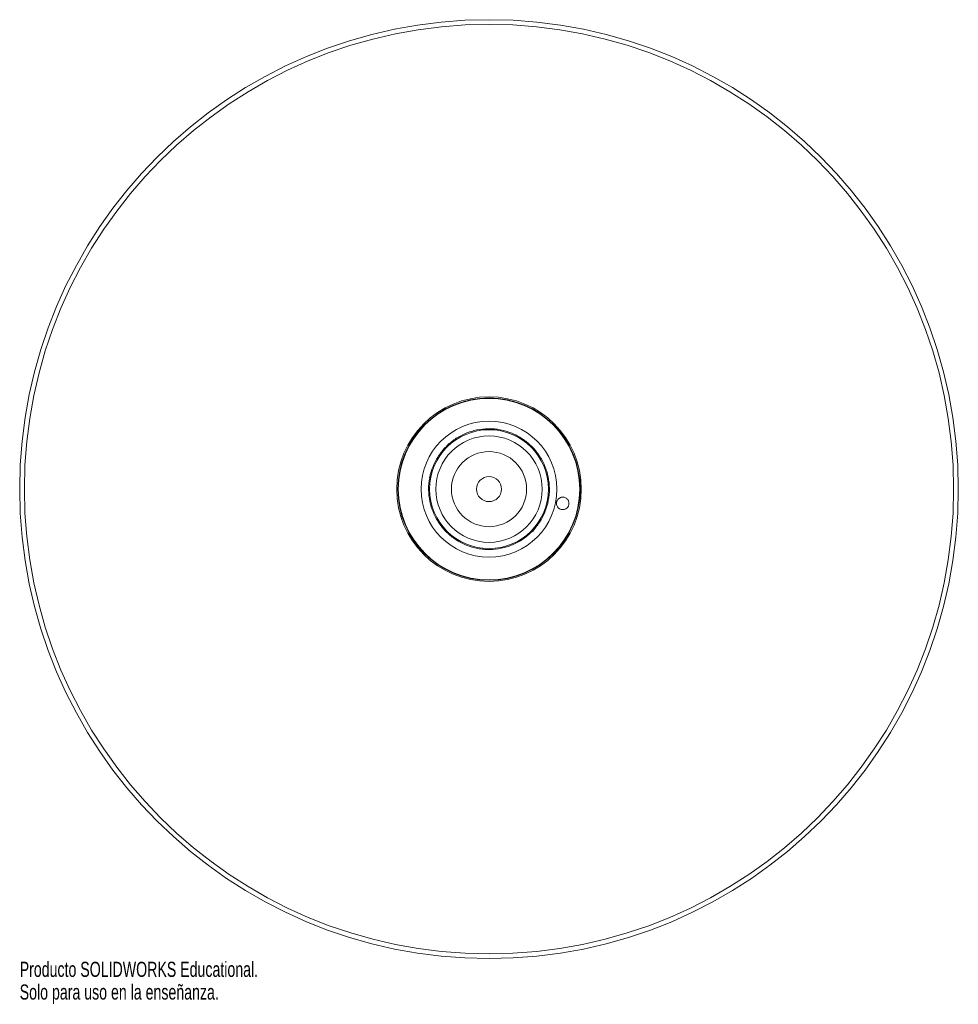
# Paper-space layout '_Derecha' of a CAD drawing. Header units: millimetres. Extents: x -136 to 164, y -176 to 139.
import ezdxf

# ---------------------------------------------------------------- set-up
doc = ezdxf.new("R2010")
doc.units = ezdxf.units.MM
doc.styles.add('SLDTEXTSTYLE0', font='TXT', dxfattribs={"width": 0.7})

psp = doc.layouts.new('_Derecha')

# ---------------------------------------------------------------- linework, layer by layer
at = {"color": 7, "linetype": 'Continuous', "lineweight": 15}
for p, q in [((30.64, -20.35), (31.51, -18.68)), ((31.23, -18.56), (31.51, -18.68)), ((31.51, -18.68), (31.23, -18.57))]:
    psp.add_line(p, q, dxfattribs=at)
at = {"color": 7, "linetype": 'Continuous', "lineweight": 15, "flags": 128}
for points in [[(-5.39, -7.74), (-5.44, -7.73), (-5.48, -7.72), (-5.5, -7.72), (-5.51, -7.72), (-5.5, -7.72), (-5.48, -7.72), (-5.44, -7.73), (-5.39, -7.74)], [(31.51, -18.68), (31.56, -18.7), (31.6, -18.71), (31.62, -18.72), (31.63, -18.73), (31.62, -18.72), (31.6, -18.71), (31.56, -18.7), (31.51, -18.68)], [(27.61, -24.82), (27.64, -24.85), (27.67, -24.88), (27.69, -24.9), (27.69, -24.91), (27.69, -24.9), (27.67, -24.89), (27.64, -24.86), (27.6, -24.82)]]:
    psp.add_lwpolyline(points, dxfattribs=at)
at = {"color": 7, "linetype": 'Continuous', "lineweight": 15}
for radius in [150, 148.5, 29.5, 29.13, 29, 21.72, 19, 17, 12, 4]:
    psp.add_circle((13.63, -11.42), radius, dxfattribs=at)
for points, knots in [([(31.51, -18.68), (31.98, -17.52), (32.34, -16.31), (32.82, -13.81), (32.94, -12.54), (32.92, -9.99), (32.78, -8.73), (32.4, -6.89), (32.25, -6.29), (31.87, -5.09), (31.66, -4.5), (30.92, -2.75), (30.31, -1.62), (28.88, 0.48), (28.06, 1.46), (26.71, 2.78), (26.25, 3.2), (25.28, 3.98), (24.77, 4.35), (23.19, 5.39), (22.06, 5.99), (19.7, 6.95), (18.47, 7.31), (16.61, 7.66), (15.99, 7.75), (14.75, 7.86), (14.13, 7.89), (12.24, 7.88), (10.97, 7.74), (8.48, 7.23), (7.25, 6.85), (5.51, 6.11), (4.94, 5.83), (3.84, 5.23), (3.31, 4.91), (1.75, 3.85), (0.78, 3.04), (-1.01, 1.23), (-1.82, 0.23), (-3.21, -1.89), (-3.8, -3.01), (-4.73, -5.32), (-5.09, -6.53), (-5.57, -9.03), (-5.69, -10.3), (-5.67, -12.85), (-5.53, -14.11), (-5.15, -15.95), (-5, -16.55), (-4.62, -17.75), (-4.41, -18.34), (-3.67, -20.09), (-3.06, -21.22), (-1.63, -23.32), (-0.81, -24.3), (0.54, -25.62), (1, -26.04), (1.97, -26.82), (2.48, -27.19), (4.06, -28.23), (5.19, -28.83), (7.55, -29.79), (8.78, -30.15), (10.64, -30.5), (11.26, -30.59), (12.5, -30.7), (13.12, -30.73), (15.01, -30.72), (16.28, -30.58), (18.77, -30.07), (20, -29.69), (21.75, -28.95), (22.31, -28.67), (23.41, -28.07), (23.94, -27.75), (25.5, -26.7), (26.48, -25.88), (28.26, -24.07), (29.07, -23.07), (30.46, -20.95), (31.05, -19.83), (31.51, -18.68)], [0, 0, 0, 0, 0.03125, 0.03125, 0.0625, 0.0625, 0.09375, 0.09375, 0.109375, 0.109375, 0.125, 0.125, 0.15625, 0.15625, 0.1875, 0.1875, 0.203125, 0.203125, 0.21875, 0.21875, 0.25, 0.25, 0.28125, 0.28125, 0.296875, 0.296875, 0.3125, 0.3125, 0.34375, 0.34375, 0.375, 0.375, 0.390625, 0.390625, 0.40625, 0.40625, 0.4375, 0.4375, 0.46875, 0.46875, 0.5, 0.5, 0.53125, 0.53125, 0.5625, 0.5625, 0.59375, 0.59375, 0.609375, 0.609375, 0.625, 0.625, 0.65625, 0.65625, 0.6875, 0.6875, 0.703125, 0.703125, 0.71875, 0.71875, 0.75, 0.75, 0.78125, 0.78125, 0.796875, 0.796875, 0.8125, 0.8125, 0.84375, 0.84375, 0.875, 0.875, 0.890625, 0.890625, 0.90625, 0.90625, 0.9375, 0.9375, 0.96875, 0.96875, 1, 1, 1, 1]), ([(38.19, -17.71), (38.08, -17.78), (37.96, -17.83), (37.71, -17.91), (37.59, -17.94), (37.33, -17.98), (37.21, -17.99), (36.95, -17.97), (36.82, -17.95), (36.58, -17.89), (36.46, -17.85), (36.23, -17.74), (36.11, -17.67), (35.91, -17.52), (35.81, -17.44), (35.63, -17.25), (35.55, -17.14), (35.35, -16.81), (35.25, -16.56), (35.19, -16.16), (35.18, -16.03), (35.2, -15.76), (35.21, -15.63), (35.28, -15.37), (35.33, -15.24), (35.44, -15), (35.51, -14.88), (35.67, -14.67), (35.76, -14.57), (35.96, -14.4), (36.07, -14.32), (36.29, -14.19), (36.41, -14.13), (36.65, -14.05), (36.78, -14.02), (37.16, -13.97), (37.42, -13.98), (37.91, -14.1), (38.15, -14.21), (38.46, -14.43), (38.56, -14.52), (38.74, -14.71), (38.82, -14.81), (38.96, -15.04), (39.01, -15.16), (39.11, -15.41), (39.14, -15.53), (39.18, -15.8), (39.19, -15.93), (39.18, -16.2), (39.16, -16.34), (39.1, -16.6), (39.05, -16.72), (38.93, -16.97), (38.86, -17.08), (38.62, -17.4), (38.42, -17.58), (38.19, -17.71)], [0, 0, 0, 0, 0.03125, 0.03125, 0.0625, 0.0625, 0.09375, 0.09375, 0.125, 0.125, 0.15625, 0.15625, 0.1875, 0.1875, 0.21875, 0.21875, 0.25, 0.25, 0.3125, 0.3125, 0.34375, 0.34375, 0.375, 0.375, 0.40625, 0.40625, 0.4375, 0.4375, 0.46875, 0.46875, 0.5, 0.5, 0.53125, 0.53125, 0.5625, 0.5625, 0.625, 0.625, 0.6875, 0.6875, 0.71875, 0.71875, 0.75, 0.75, 0.78125, 0.78125, 0.8125, 0.8125, 0.84375, 0.84375, 0.875, 0.875, 0.90625, 0.90625, 0.9375, 0.9375, 1, 1, 1, 1])]:
    psp.add_open_spline(points, degree=3, knots=knots, dxfattribs=at)

# ---------------------------------------------------------------- texts
at = {"color": 7, "linetype": 'Continuous', "char_height": 4.8336, "attachment_point": 1, "style": 'SLDTEXTSTYLE0'}
for s, insert in [('Producto SOLIDWORKS Educational.', (-136.37, -162.44)), ('Solo para uso en la enseñanza.', (-136.37, -169.69))]:
    psp.add_mtext(s, dxfattribs=dict(at, insert=insert))

doc.saveas('drawing.dxf')
